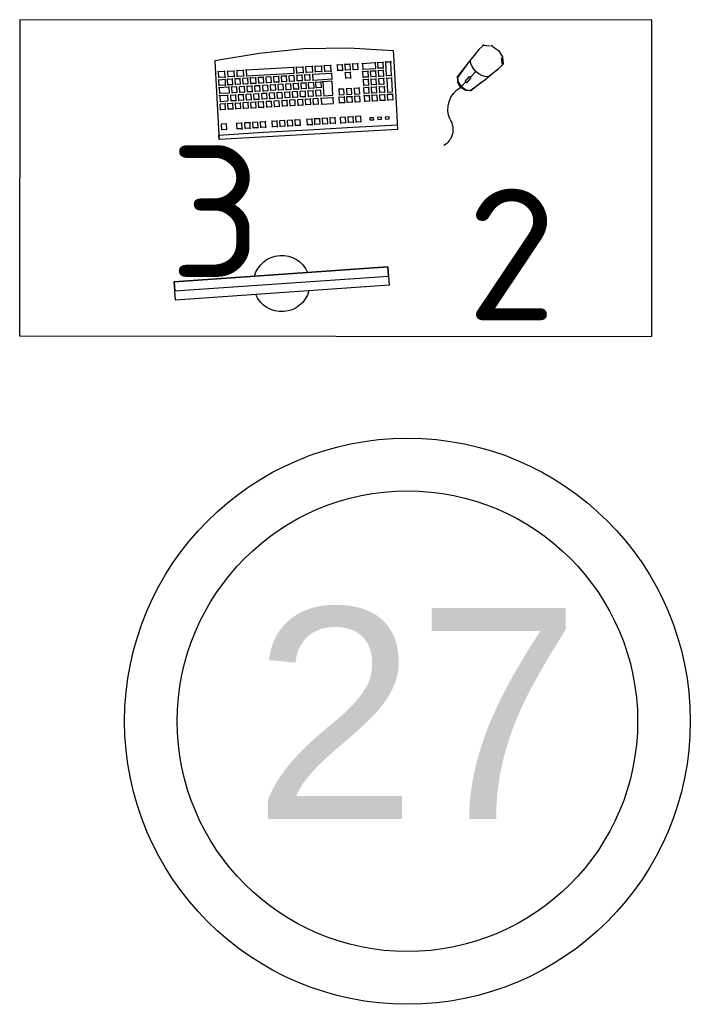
# Model space of a CAD drawing. Header units: millimetres. Extents: x 151654 to 877351, y 70322 to 154322.
# Tile 38 of 173: x 249431 to 250704, y 113129 to 114997. Entities that reach past the tile are written whole.
import ezdxf

# ---------------------------------------------------------------- set-up
doc = ezdxf.new("R2010")
doc.units = ezdxf.units.MM
doc.layers.add('технологич.о', color=152, linetype='Continuous', lineweight=30)
doc.styles.add('GOST', font='isocpeur.ttf')
doc.styles.get("Standard").update_dxf_attribs({"font": 'arial.ttf'})

# ---------------------------------------------------------------- blocks, each defined once
blk = doc.blocks.new('клавиатура')
at = {"layer": 'технологич.о', "ltscale": 2}
for p, q in [((-819747.7, 168021.3), (-819733.3, 168105.6)), ((-819733.3, 168105.6), (-819592.6, 168097.4)), ((-819712.4, 168098.6), (-819713.7, 168099.7)), ((-819713.1, 168087), (-819712.4, 168098.6)), ((-819701.9, 168098), (-819712.4, 168098.6)), ((-819702.6, 168086.4), (-819701.9, 168098)), ((-819701.9, 168098), (-819700.9, 168098.7)), ((-819697.1, 168097.7), (-819698.3, 168098.8)), ((-819697.8, 168086), (-819697.1, 168097.7)), ((-819686.6, 168097.1), (-819697.1, 168097.7)), ((-819687.3, 168085.4), (-819686.6, 168097.1)), ((-819686.6, 168097.1), (-819685.7, 168097.7)), ((-819682.4, 168096.8), (-819683.4, 168097.8)), ((-819683.4, 168078.8), (-819682.4, 168096.8)), ((-819682.4, 168096.8), (-819671.9, 168096.2)), ((-819671.9, 168096.2), (-819672.9, 168078.2)), ((-819671.9, 168096.2), (-819671.1, 168096.8)), ((-819667.1, 168095.9), (-819668, 168096.8)), ((-819667.9, 168081.1), (-819667.1, 168095.9)), ((-819667.1, 168095.9), (-819656.6, 168095.3)), ((-819656.6, 168095.3), (-819657.4, 168080.5)), ((-819656.6, 168095.3), (-819655.8, 168095.8)), ((-819651.1, 168095), (-819652.1, 168095.9)), ((-819651.7, 168086), (-819651.1, 168095)), ((-819640.6, 168094.4), (-819651.1, 168095)), ((-819641.1, 168085.4), (-819640.6, 168094.4)), ((-819640.6, 168094.4), (-819639.9, 168094.9)), ((-819613.1, 168092.8), (-819613.9, 168093.5)), ((-819613.7, 168083.8), (-819613.1, 168092.8)), ((-819602.6, 168092.2), (-819613.1, 168092.8)), ((-819603.1, 168083.2), (-819602.6, 168092.2)), ((-819602.6, 168092.2), (-819601.7, 168092.8)), ((-819592.6, 168097.4), (-819598, 168012.6)), ((-819593.9, 167927.3), (-819584.1, 168096.9)), ((-819584.1, 168096.9), (-819592.6, 168097.4)), ((-819591.9, 168097.4), (-819584.1, 168096.9)), ((-819713.5, 168080.8), (-819714.7, 168081.9)), ((-819714.5, 168085.6), (-819713.1, 168087)), ((-819714.1, 168069.2), (-819713.5, 168080.8)), ((-819702.9, 168080.2), (-819713.5, 168080.8)), ((-819713.1, 168087), (-819702.6, 168086.4)), ((-819703.6, 168068.6), (-819702.9, 168080.2)), ((-819702.9, 168080.2), (-819701.9, 168080.9)), ((-819702.6, 168086.4), (-819701.7, 168085.3)), ((-819699.9, 168071.3), (-819698.8, 168072.2)), ((-819698.2, 168081.2), (-819699.3, 168082.2)), ((-819699, 168085.1), (-819697.8, 168086)), ((-819698.8, 168072.2), (-819698.2, 168081.2)), ((-819698.8, 168072.2), (-819688.2, 168071.6)), ((-819687.7, 168080.6), (-819698.2, 168081.2)), ((-819697.8, 168086), (-819687.3, 168085.4)), ((-819688.2, 168071.6), (-819687.7, 168080.6)), ((-819688.2, 168071.6), (-819687.5, 168070.9)), ((-819687.7, 168080.6), (-819686.8, 168081.2)), ((-819687.3, 168085.4), (-819686.5, 168084.7)), ((-819684.5, 168077.9), (-819683.4, 168078.8)), ((-819683.3, 168073.1), (-819684.3, 168074)), ((-819683.9, 168064.2), (-819683.3, 168073.1)), ((-819683.4, 168078.8), (-819672.9, 168078.2)), ((-819672.8, 168072.5), (-819683.3, 168073.1)), ((-819673.3, 168063.6), (-819672.8, 168072.5)), ((-819672.9, 168078.2), (-819672.3, 168077.5)), ((-819672.8, 168072.5), (-819672.1, 168073)), ((-819668.9, 168080.2), (-819667.9, 168081.1)), ((-819667.9, 168075), (-819668.8, 168075.8)), ((-819668.4, 168066), (-819667.9, 168075)), ((-819667.9, 168081.1), (-819657.4, 168080.5)), ((-819657.3, 168074.4), (-819667.9, 168075)), ((-819657.8, 168065.4), (-819657.3, 168074.4)), ((-819657.4, 168080.5), (-819656.8, 168079.9)), ((-819657.3, 168074.4), (-819656.6, 168074.9)), ((-819653.5, 168070.7), (-819652.5, 168071.5)), ((-819652, 168080.5), (-819652.9, 168081.3)), ((-819652.7, 168085.2), (-819651.7, 168086)), ((-819652.5, 168071.5), (-819652, 168080.5)), ((-819652.5, 168071.5), (-819642, 168070.9)), ((-819641.5, 168079.9), (-819652, 168080.5)), ((-819651.7, 168086), (-819641.1, 168085.4)), ((-819642, 168070.9), (-819641.5, 168079.9)), ((-819641.5, 168079.9), (-819640.8, 168080.4)), ((-819641.1, 168085.4), (-819640.5, 168084.8)), ((-819614.5, 168083.2), (-819613.7, 168083.8)), ((-819613.7, 168083.8), (-819603.1, 168083.2)), ((-819603.1, 168083.2), (-819602.3, 168082.4)), ((-819714.5, 168063.2), (-819715.6, 168064.3)), ((-819715.4, 168067.9), (-819714.1, 168069.2)), ((-819715.2, 168051.6), (-819714.5, 168063.2)), ((-819704, 168062.6), (-819714.5, 168063.2)), ((-819714.1, 168069.2), (-819703.6, 168068.6)), ((-819704.6, 168051), (-819704, 168062.6)), ((-819704, 168062.6), (-819703, 168063.2)), ((-819703.6, 168068.6), (-819702.8, 168067.6)), ((-819699.9, 168052), (-819700.9, 168052.9)), ((-819700.7, 168056.8), (-819699.6, 168057.6)), ((-819699.1, 168066.6), (-819700.1, 168067.5)), ((-819699.6, 168057.6), (-819699.1, 168066.6)), ((-819699.6, 168057.6), (-819689.1, 168057)), ((-819688.6, 168066), (-819699.1, 168066.6)), ((-819689.1, 168057), (-819688.6, 168066)), ((-819689.1, 168057), (-819688.4, 168056.4)), ((-819688.6, 168066), (-819687.8, 168066.5)), ((-819684.2, 168058.5), (-819685.1, 168059.3)), ((-819684.9, 168063.3), (-819683.9, 168064.2)), ((-819684.7, 168049.6), (-819684.2, 168058.5)), ((-819673.7, 168057.9), (-819684.2, 168058.5)), ((-819683.9, 168064.2), (-819673.3, 168063.6)), ((-819674.2, 168048.9), (-819673.7, 168057.9)), ((-819673.7, 168057.9), (-819673, 168058.4)), ((-819673.3, 168063.6), (-819672.7, 168062.9)), ((-819668.7, 168060.4), (-819669.5, 168061.2)), ((-819669.4, 168065.2), (-819668.4, 168066)), ((-819669.2, 168051.4), (-819668.7, 168060.4)), ((-819658.2, 168059.8), (-819668.7, 168060.4)), ((-819668.4, 168066), (-819657.8, 168065.4)), ((-819658.7, 168050.8), (-819658.2, 168059.8)), ((-819658.2, 168059.8), (-819657.5, 168060.2)), ((-819657.8, 168065.4), (-819657.3, 168064.8)), ((-819654.3, 168056.2), (-819653.3, 168057)), ((-819652.8, 168065.9), (-819653.7, 168066.8)), ((-819653.3, 168057), (-819652.8, 168065.9)), ((-819653.3, 168057), (-819642.8, 168056.3)), ((-819642.3, 168065.3), (-819652.8, 168065.9)), ((-819642.8, 168056.3), (-819642.3, 168065.3)), ((-819642.8, 168056.3), (-819642.2, 168055.7)), ((-819642.3, 168065.3), (-819641.6, 168065.8)), ((-819642, 168070.9), (-819641.4, 168070.3)), ((-819616.2, 168053.6), (-819615.4, 168054.3)), ((-819614.8, 168063.2), (-819615.6, 168064)), ((-819615.4, 168054.3), (-819614.8, 168063.2)), ((-819615.4, 168054.3), (-819604.8, 168053.7)), ((-819604.3, 168062.6), (-819614.8, 168063.2)), ((-819604.8, 168053.7), (-819604.3, 168062.6)), ((-819604.8, 168053.7), (-819604.1, 168052.9)), ((-819604.3, 168062.6), (-819603.4, 168063.3)), ((-819720.7, 167956.1), (-819715.5, 168046)), ((-819715.5, 168046), (-819716.6, 168047.1)), ((-819716.4, 168050.3), (-819715.2, 168051.6)), ((-819715.5, 168046), (-819705, 168045.4)), ((-819715.2, 168051.6), (-819704.6, 168051)), ((-819705, 168045.4), (-819710.2, 167955.5)), ((-819705, 168045.4), (-819704.1, 168046)), ((-819704.6, 168051), (-819703.9, 168050)), ((-819700.8, 168037.3), (-819701.7, 168038.2)), ((-819701.5, 168042.2), (-819700.5, 168043.1)), ((-819701.3, 168028.3), (-819700.8, 168037.3)), ((-819690.3, 168036.7), (-819700.8, 168037.3)), ((-819700.5, 168043.1), (-819699.9, 168052)), ((-819700.5, 168043.1), (-819689.9, 168042.5)), ((-819689.4, 168051.4), (-819699.9, 168052)), ((-819690.8, 168027.7), (-819690.3, 168036.7)), ((-819690.3, 168036.7), (-819689.5, 168037.2)), ((-819689.9, 168042.5), (-819689.4, 168051.4)), ((-819689.9, 168042.5), (-819689.3, 168041.8)), ((-819689.4, 168051.4), (-819688.7, 168051.9)), ((-819686.5, 168034.2), (-819685.5, 168035)), ((-819685, 168044), (-819685.9, 168044.8)), ((-819685.7, 168048.8), (-819684.7, 168049.6)), ((-819685.5, 168035), (-819685, 168044)), ((-819685.5, 168035), (-819675, 168034.4)), ((-819674.5, 168043.3), (-819685, 168044)), ((-819684.7, 168049.6), (-819674.2, 168048.9)), ((-819675, 168034.4), (-819674.5, 168043.3)), ((-819675, 168034.4), (-819674.4, 168033.8)), ((-819674.5, 168043.3), (-819673.8, 168043.8)), ((-819674.2, 168048.9), (-819673.6, 168048.4)), ((-819671, 168036.1), (-819670.1, 168036.8)), ((-819669.5, 168045.8), (-819670.4, 168046.6)), ((-819670.2, 168050.7), (-819669.2, 168051.4)), ((-819670.1, 168036.8), (-819669.5, 168045.8)), ((-819670.1, 168036.8), (-819659.5, 168036.2)), ((-819659, 168045.2), (-819669.5, 168045.8)), ((-819669.2, 168051.4), (-819658.7, 168050.8)), ((-819659.5, 168036.2), (-819659, 168045.2)), ((-819659.5, 168036.2), (-819659, 168035.7)), ((-819659, 168045.2), (-819658.4, 168045.6)), ((-819658.7, 168050.8), (-819658.1, 168050.2)), ((-819654.5, 168036.8), (-819655.4, 168037.7)), ((-819655.2, 168041.6), (-819654.2, 168042.4)), ((-819655, 168027.9), (-819654.5, 168036.8)), ((-819653.7, 168051.4), (-819654.6, 168052.2)), ((-819644, 168036.2), (-819654.5, 168036.8)), ((-819654.2, 168042.4), (-819653.7, 168051.4)), ((-819654.2, 168042.4), (-819643.7, 168041.8)), ((-819643.1, 168050.8), (-819653.7, 168051.4)), ((-819644.5, 168027.3), (-819644, 168036.2)), ((-819644, 168036.2), (-819643.3, 168036.7)), ((-819643.7, 168041.8), (-819643.1, 168050.8)), ((-819643.7, 168041.8), (-819643.1, 168041.2)), ((-819643.1, 168050.8), (-819642.4, 168051.3)), ((-819616.6, 168033.3), (-819617.4, 168034)), ((-819617.1, 168038.4), (-819616.2, 168039.1)), ((-819615.7, 168048.1), (-819616.5, 168048.8)), ((-819616.2, 168039.1), (-819615.7, 168048.1)), ((-819616.2, 168039.1), (-819605.7, 168038.5)), ((-819605.2, 168047.5), (-819615.7, 168048.1)), ((-819605.7, 168038.5), (-819605.2, 168047.5)), ((-819605.7, 168038.5), (-819604.9, 168037.7)), ((-819605.2, 168047.5), (-819604.3, 168048.1)), ((-819756.1, 167936.7), (-819747.7, 168021.3)), ((-819701.7, 168022.4), (-819702.6, 168023.3)), ((-819702.3, 168027.5), (-819701.3, 168028.3)), ((-819702.2, 168013.4), (-819701.7, 168022.4)), ((-819691.1, 168021.8), (-819701.7, 168022.4)), ((-819701.3, 168028.3), (-819690.8, 168027.7)), ((-819691.6, 168012.8), (-819691.1, 168021.8)), ((-819691.1, 168021.8), (-819690.4, 168022.3)), ((-819690.8, 168027.7), (-819690.1, 168027.1)), ((-819686.7, 168014.3), (-819687.6, 168015.1)), ((-819687.4, 168019.5), (-819686.4, 168020.3)), ((-819685.9, 168029.2), (-819686.8, 168030)), ((-819686.4, 168020.3), (-819685.9, 168029.2)), ((-819686.4, 168020.3), (-819675.9, 168019.6)), ((-819675.4, 168028.6), (-819685.9, 168029.2)), ((-819675.9, 168019.6), (-819675.4, 168028.6)), ((-819675.9, 168019.6), (-819675.3, 168019.1)), ((-819675.4, 168028.6), (-819674.7, 168029.1)), ((-819671.3, 168016.2), (-819672.1, 168017)), ((-819671.9, 168021.4), (-819670.9, 168022.1)), ((-819671.8, 168007.2), (-819671.3, 168016.2)), ((-819660.7, 168015.6), (-819671.3, 168016.2)), ((-819670.4, 168031.1), (-819671.2, 168031.9)), ((-819670.9, 168022.1), (-819670.4, 168031.1)), ((-819670.9, 168022.1), (-819660.4, 168021.5)), ((-819659.9, 168030.5), (-819670.4, 168031.1)), ((-819661.3, 168006.6), (-819660.7, 168015.6)), ((-819660.7, 168015.6), (-819660.1, 168016)), ((-819660.4, 168021.5), (-819659.9, 168030.5)), ((-819660.4, 168021.5), (-819659.8, 168020.9)), ((-819659.9, 168030.5), (-819659.2, 168030.9)), ((-819655.4, 168022.3), (-819656.3, 168023.1)), ((-819656, 168027.1), (-819655, 168027.9)), ((-819655.9, 168013.3), (-819655.4, 168022.3)), ((-819644.8, 168021.7), (-819655.4, 168022.3)), ((-819655, 168027.9), (-819644.5, 168027.3)), ((-819645.3, 168012.7), (-819644.8, 168021.7)), ((-819644.8, 168021.7), (-819644.1, 168022.2)), ((-819644.5, 168027.3), (-819643.9, 168026.6)), ((-819617.4, 168018.4), (-819618.2, 168019.1)), ((-819618, 168023.7), (-819617.1, 168024.3)), ((-819618, 168009.4), (-819617.4, 168018.4)), ((-819606.9, 168017.8), (-819617.4, 168018.4)), ((-819617.1, 168024.3), (-819616.6, 168033.3)), ((-819617.1, 168024.3), (-819606.6, 168023.7)), ((-819606.1, 168032.7), (-819616.6, 168033.3)), ((-819607.4, 168008.8), (-819606.9, 168017.8)), ((-819606.9, 168017.8), (-819606, 168018.4)), ((-819606.6, 168023.7), (-819606.1, 168032.7)), ((-819606.6, 168023.7), (-819605.8, 168022.9)), ((-819606.1, 168032.7), (-819605.1, 168033.3)), ((-819704, 167998.1), (-819703, 167998.9)), ((-819702.5, 168007.8), (-819703.4, 168008.7)), ((-819703.2, 168012.6), (-819702.2, 168013.4)), ((-819703, 167998.9), (-819702.5, 168007.8)), ((-819703, 167998.9), (-819692.5, 167998.2)), ((-819692, 168007.2), (-819702.5, 168007.8)), ((-819702.2, 168013.4), (-819691.6, 168012.8)), ((-819692.5, 167998.2), (-819692, 168007.2)), ((-819692.5, 167998.2), (-819691.9, 167997.6)), ((-819692, 168007.2), (-819691.2, 168007.7)), ((-819691.6, 168012.8), (-819691, 168012.2)), ((-819687.6, 167999.8), (-819688.4, 168000.6)), ((-819688.2, 168004.6), (-819687.3, 168005.3)), ((-819688.1, 167990.8), (-819687.6, 167999.8)), ((-819677.1, 167999.1), (-819687.6, 167999.8)), ((-819687.3, 168005.3), (-819686.7, 168014.3)), ((-819687.3, 168005.3), (-819676.7, 168004.7)), ((-819676.2, 168013.7), (-819686.7, 168014.3)), ((-819677.6, 167990.2), (-819677.1, 167999.1)), ((-819677.1, 167999.1), (-819676.4, 167999.6)), ((-819676.7, 168004.7), (-819676.2, 168013.7)), ((-819676.7, 168004.7), (-819676.2, 168004.2)), ((-819676.2, 168013.7), (-819675.6, 168014.2)), ((-819672.1, 168001.6), (-819672.9, 168002.4)), ((-819672.7, 168006.5), (-819671.8, 168007.2)), ((-819672.6, 167992.6), (-819672.1, 168001.6)), ((-819661.6, 168001), (-819672.1, 168001.6)), ((-819671.8, 168007.2), (-819661.3, 168006.6)), ((-819662.1, 167992), (-819661.6, 168001)), ((-819661.6, 168001), (-819661, 168001.4)), ((-819661.3, 168006.6), (-819660.7, 168006)), ((-819657.7, 167997.5), (-819656.7, 167998.3)), ((-819656.2, 168007.2), (-819657.1, 168008.1)), ((-819656.9, 168012.5), (-819655.9, 168013.3)), ((-819656.7, 167998.3), (-819656.2, 168007.2)), ((-819656.7, 167998.3), (-819646.2, 167997.6)), ((-819645.7, 168006.6), (-819656.2, 168007.2)), ((-819655.9, 168013.3), (-819645.3, 168012.7)), ((-819646.2, 167997.6), (-819645.7, 168006.6)), ((-819646.2, 167997.6), (-819645.6, 167997.1)), ((-819645.7, 168006.6), (-819645, 168007.1)), ((-819645.3, 168012.7), (-819644.8, 168012.1)), ((-819618.7, 167996.3), (-819619.5, 167997)), ((-819619.2, 167987.3), (-819618.7, 167996.3)), ((-819618.8, 168008.7), (-819618, 168009.4)), ((-819608.2, 167995.7), (-819618.7, 167996.3)), ((-819618, 168009.4), (-819607.4, 168008.8)), ((-819608.2, 167995.7), (-819607.3, 167996.3)), ((-819607.4, 168008.8), (-819606.7, 168008)), ((-819598, 168012.6), (-819602.5, 167927.8)), ((-819704.2, 167978.7), (-819705.1, 167979.6)), ((-819704.9, 167983.5), (-819703.9, 167984.3)), ((-819704.7, 167969.8), (-819704.2, 167978.7)), ((-819703.3, 167993.3), (-819704.3, 167994.1)), ((-819693.7, 167978.1), (-819704.2, 167978.7)), ((-819703.9, 167984.3), (-819703.3, 167993.3)), ((-819703.9, 167984.3), (-819693.3, 167983.7)), ((-819692.8, 167992.7), (-819703.3, 167993.3)), ((-819694.2, 167969.2), (-819693.7, 167978.1)), ((-819693.7, 167978.1), (-819693, 167978.6)), ((-819693.3, 167983.7), (-819692.8, 167992.7)), ((-819693.3, 167983.7), (-819692.7, 167983.1)), ((-819692.8, 167992.7), (-819692.1, 167993.1)), ((-819688.4, 167985.2), (-819689.3, 167986)), ((-819689, 167990), (-819688.1, 167990.8)), ((-819689, 167976.2), (-819688.4, 167985.2)), ((-819677.9, 167984.6), (-819688.4, 167985.2)), ((-819688.1, 167990.8), (-819677.6, 167990.2)), ((-819678.4, 167975.6), (-819677.9, 167984.6)), ((-819677.9, 167984.6), (-819677.3, 167985)), ((-819677.6, 167990.2), (-819677, 167989.6)), ((-819674.4, 167977.4), (-819673.5, 167978.1)), ((-819672.9, 167987), (-819673.8, 167987.8)), ((-819673.5, 167991.9), (-819672.6, 167992.6)), ((-819673.5, 167978.1), (-819672.9, 167987)), ((-819673.5, 167978.1), (-819662.9, 167977.5)), ((-819662.4, 167986.4), (-819672.9, 167987)), ((-819672.6, 167992.6), (-819662.1, 167992)), ((-819662.9, 167977.5), (-819662.4, 167986.4)), ((-819662.4, 167986.4), (-819661.8, 167986.9)), ((-819662.1, 167992), (-819661.6, 167991.5)), ((-819657.9, 167977.7), (-819658.8, 167978.5)), ((-819658.6, 167983), (-819657.6, 167983.8)), ((-819658.5, 167968.7), (-819657.9, 167977.7)), ((-819657.1, 167992.7), (-819657.9, 167993.5)), ((-819647.4, 167977), (-819657.9, 167977.7)), ((-819657.6, 167983.8), (-819657.1, 167992.7)), ((-819657.6, 167983.8), (-819647.1, 167983.1)), ((-819646.5, 167992.1), (-819657.1, 167992.7)), ((-819647.1, 167983.1), (-819646.5, 167992.1)), ((-819647.1, 167983.1), (-819646.5, 167982.6)), ((-819646.5, 167992.1), (-819645.9, 167992.6)), ((-819619.6, 167981.8), (-819620.3, 167982.6)), ((-819620.1, 167986.6), (-819619.2, 167987.3)), ((-819620.1, 167972.9), (-819619.6, 167981.8)), ((-819609, 167981.2), (-819619.6, 167981.8)), ((-819619.2, 167987.3), (-819608.7, 167986.7)), ((-819609.6, 167972.2), (-819609, 167981.2)), ((-819609, 167981.2), (-819608.1, 167981.8)), ((-819608.7, 167986.7), (-819608.2, 167995.7)), ((-819608.7, 167986.7), (-819607.9, 167985.9)), ((-819705, 167964.2), (-819705.9, 167965)), ((-819705.7, 167969), (-819704.7, 167969.8)), ((-819705.5, 167955.2), (-819705, 167964.2)), ((-819694.5, 167963.6), (-819705, 167964.2)), ((-819704.7, 167969.8), (-819694.2, 167969.2)), ((-819695, 167954.6), (-819694.5, 167963.6)), ((-819694.5, 167963.6), (-819693.8, 167964)), ((-819694.2, 167969.2), (-819693.6, 167968.6)), ((-819690.7, 167961), (-819689.8, 167961.7)), ((-819689.3, 167970.7), (-819690.1, 167971.4)), ((-819689.9, 167975.5), (-819689, 167976.2)), ((-819689.8, 167961.7), (-819689.3, 167970.7)), ((-819689.8, 167961.7), (-819679.3, 167961.1)), ((-819678.7, 167970.1), (-819689.3, 167970.7)), ((-819689, 167976.2), (-819678.4, 167975.6)), ((-819679.3, 167961.1), (-819678.7, 167970.1)), ((-819679.3, 167961.1), (-819678.7, 167960.5)), ((-819678.7, 167970.1), (-819678.1, 167970.5)), ((-819678.4, 167975.6), (-819677.9, 167975.1)), ((-819675.2, 167962.8), (-819674.3, 167963.6)), ((-819673.8, 167972.5), (-819674.6, 167973.3)), ((-819674.3, 167963.6), (-819673.8, 167972.5)), ((-819674.3, 167963.6), (-819663.8, 167962.9)), ((-819663.3, 167971.9), (-819673.8, 167972.5)), ((-819663.8, 167962.9), (-819663.3, 167971.9)), ((-819663.8, 167962.9), (-819663.3, 167962.4)), ((-819663.3, 167971.9), (-819662.7, 167972.3)), ((-819662.9, 167977.5), (-819662.4, 167976.9)), ((-819658.8, 167962.6), (-819659.7, 167963.5)), ((-819659.4, 167967.9), (-819658.5, 167968.7)), ((-819659.3, 167953.7), (-819658.8, 167962.6)), ((-819648.3, 167962), (-819658.8, 167962.6)), ((-819658.5, 167968.7), (-819647.9, 167968.1)), ((-819648.8, 167953.1), (-819648.3, 167962)), ((-819648.3, 167962), (-819647.6, 167962.5)), ((-819647.9, 167968.1), (-819647.4, 167977)), ((-819647.9, 167968.1), (-819647.4, 167967.5)), ((-819647.4, 167977), (-819646.7, 167977.5)), ((-819620.4, 167967.3), (-819621.2, 167968)), ((-819620.9, 167972.2), (-819620.1, 167972.9)), ((-819620.9, 167958.3), (-819620.4, 167967.3)), ((-819609.9, 167966.7), (-819620.4, 167967.3)), ((-819620.1, 167972.9), (-819609.6, 167972.2)), ((-819610.4, 167957.7), (-819609.9, 167966.7)), ((-819609.9, 167966.7), (-819609, 167967.3)), ((-819609.6, 167972.2), (-819608.8, 167971.5)), ((-819721, 167950.1), (-819722.1, 167951)), ((-819721.8, 167954.9), (-819720.7, 167956.1)), ((-819721.7, 167938.5), (-819721, 167950.1)), ((-819710.5, 167949.5), (-819721, 167950.1)), ((-819720.7, 167956.1), (-819710.2, 167955.5)), ((-819711.2, 167937.9), (-819710.5, 167949.5)), ((-819710.5, 167949.5), (-819709.7, 167950.1)), ((-819710.2, 167955.5), (-819709.5, 167954.6)), ((-819707.4, 167939.6), (-819706.4, 167940.3)), ((-819705.9, 167949.3), (-819706.8, 167950.1)), ((-819706.5, 167954.4), (-819705.5, 167955.2)), ((-819706.4, 167940.3), (-819705.9, 167949.3)), ((-819706.4, 167940.3), (-819695.9, 167939.7)), ((-819695.4, 167948.7), (-819705.9, 167949.3)), ((-819705.5, 167955.2), (-819695, 167954.6)), ((-819695.9, 167939.7), (-819695.4, 167948.7)), ((-819695.4, 167948.7), (-819694.7, 167949.2)), ((-819695, 167954.6), (-819694.4, 167954)), ((-819691, 167941.2), (-819691.8, 167942)), ((-819691.6, 167946.4), (-819690.6, 167947.1)), ((-819691.5, 167932.3), (-819691, 167941.2)), ((-819680.5, 167940.6), (-819691, 167941.2)), ((-819690.1, 167956.1), (-819690.9, 167956.9)), ((-819690.6, 167947.1), (-819690.1, 167956.1)), ((-819690.6, 167947.1), (-819680.1, 167946.5)), ((-819679.6, 167955.5), (-819690.1, 167956.1)), ((-819681, 167931.7), (-819680.5, 167940.6)), ((-819680.5, 167940.6), (-819679.8, 167941.1)), ((-819680.1, 167946.5), (-819679.6, 167955.5)), ((-819680.1, 167946.5), (-819679.6, 167946)), ((-819679.6, 167955.5), (-819679, 167955.9)), ((-819675.5, 167943.1), (-819676.3, 167943.9)), ((-819676.1, 167948.3), (-819675.2, 167949)), ((-819676, 167934.1), (-819675.5, 167943.1)), ((-819665, 167942.5), (-819675.5, 167943.1)), ((-819674.6, 167958), (-819675.4, 167958.7)), ((-819675.2, 167949), (-819674.6, 167958)), ((-819675.2, 167949), (-819664.6, 167948.4)), ((-819664.1, 167957.3), (-819674.6, 167958)), ((-819665.5, 167933.5), (-819665, 167942.5)), ((-819665, 167942.5), (-819664.4, 167942.9)), ((-819664.6, 167948.4), (-819664.1, 167957.3)), ((-819664.6, 167948.4), (-819664.1, 167947.8)), ((-819664.1, 167957.3), (-819663.5, 167957.8)), ((-819659.7, 167947.8), (-819660.5, 167948.6)), ((-819660.3, 167952.9), (-819659.3, 167953.7)), ((-819660.2, 167938.8), (-819659.7, 167947.8)), ((-819649.1, 167947.1), (-819659.7, 167947.8)), ((-819659.3, 167953.7), (-819648.8, 167953.1)), ((-819649.7, 167938.2), (-819649.1, 167947.1)), ((-819649.1, 167947.1), (-819648.5, 167947.6)), ((-819648.8, 167953.1), (-819648.2, 167952.5)), ((-819622.6, 167943), (-819621.8, 167943.7)), ((-819621.3, 167952.7), (-819622, 167953.4)), ((-819621.8, 167957.7), (-819620.9, 167958.3)), ((-819621.8, 167943.7), (-819621.3, 167952.7)), ((-819621.8, 167943.7), (-819611.2, 167943.1)), ((-819610.7, 167952.1), (-819621.3, 167952.7)), ((-819620.9, 167958.3), (-819610.4, 167957.7)), ((-819611.2, 167943.1), (-819610.7, 167952.1)), ((-819611.2, 167943.1), (-819610.5, 167942.3)), ((-819610.7, 167952.1), (-819609.8, 167952.7)), ((-819610.4, 167957.7), (-819609.6, 167956.9)), ((-819757.4, 167851.6), (-819756.1, 167936.7)), ((-819722.1, 167932.3), (-819723.1, 167933.2)), ((-819722.8, 167937.4), (-819721.7, 167938.5)), ((-819722.8, 167920.7), (-819722.1, 167932.3)), ((-819711.6, 167931.6), (-819722.1, 167932.3)), ((-819721.7, 167938.5), (-819711.2, 167937.9)), ((-819712.2, 167920.1), (-819711.6, 167931.6)), ((-819711.6, 167931.6), (-819710.7, 167932.2)), ((-819711.2, 167937.9), (-819710.5, 167937)), ((-819708.2, 167924.8), (-819707.3, 167925.6)), ((-819706.7, 167934.6), (-819707.6, 167935.4)), ((-819707.3, 167925.6), (-819706.7, 167934.6)), ((-819707.3, 167925.6), (-819696.7, 167925)), ((-819696.2, 167934), (-819706.7, 167934.6)), ((-819696.7, 167925), (-819696.2, 167934)), ((-819696.7, 167925), (-819696.1, 167924.4)), ((-819696.2, 167934), (-819695.5, 167934.4)), ((-819695.9, 167939.7), (-819695.3, 167939.1)), ((-819691.8, 167927.2), (-819692.6, 167928)), ((-819692.4, 167931.5), (-819691.5, 167932.3)), ((-819692.3, 167918.2), (-819691.8, 167927.2)), ((-819681.3, 167926.6), (-819691.8, 167927.2)), ((-819691.5, 167932.3), (-819681, 167931.7)), ((-819681.8, 167917.6), (-819681.3, 167926.6)), ((-819681.3, 167926.6), (-819680.6, 167927)), ((-819681, 167931.7), (-819680.4, 167931.1)), ((-819676.3, 167928.4), (-819677.2, 167929.1)), ((-819676.9, 167933.4), (-819676, 167934.1)), ((-819676.9, 167919.4), (-819676.3, 167928.4)), ((-819665.8, 167927.7), (-819676.3, 167928.4)), ((-819676, 167934.1), (-819665.5, 167933.5)), ((-819666.3, 167918.8), (-819665.8, 167927.7)), ((-819665.8, 167927.7), (-819665.2, 167928.2)), ((-819665.5, 167933.5), (-819665, 167933)), ((-819662, 167923.3), (-819661, 167924.1)), ((-819660.5, 167933.1), (-819661.4, 167933.9)), ((-819661.2, 167938), (-819660.2, 167938.8)), ((-819661, 167924.1), (-819660.5, 167933.1)), ((-819661, 167924.1), (-819650.5, 167923.5)), ((-819650, 167932.5), (-819660.5, 167933.1)), ((-819660.2, 167938.8), (-819649.7, 167938.2)), ((-819650.5, 167923.5), (-819650, 167932.5)), ((-819650.5, 167923.5), (-819649.9, 167922.9)), ((-819650, 167932.5), (-819649.3, 167932.9)), ((-819649.7, 167938.2), (-819649.1, 167937.6)), ((-819622.6, 167930.2), (-819623.3, 167930.9)), ((-819623.1, 167921.2), (-819622.6, 167930.2)), ((-819612, 167929.6), (-819622.6, 167930.2)), ((-819612.5, 167920.6), (-819612, 167929.6)), ((-819612, 167929.6), (-819611.1, 167930.2)), ((-819602.5, 167927.8), (-819607.8, 167843)), ((-819603.7, 167757.6), (-819593.9, 167927.3)), ((-819724.9, 167902), (-819723.8, 167903.1)), ((-819723.1, 167914.7), (-819724.1, 167915.7)), ((-819723.9, 167919.5), (-819722.8, 167920.7)), ((-819723.8, 167903.1), (-819723.1, 167914.7)), ((-819723.8, 167903.1), (-819713.2, 167902.5)), ((-819712.6, 167914.1), (-819723.1, 167914.7)), ((-819722.8, 167920.7), (-819712.2, 167920.1)), ((-819713.2, 167902.5), (-819712.6, 167914.1)), ((-819712.6, 167914.1), (-819711.7, 167914.7)), ((-819712.2, 167920.1), (-819711.5, 167919.2)), ((-819709.7, 167884), (-819707.6, 167919.8)), ((-819707.6, 167919.8), (-819708.5, 167920.7)), ((-819707.6, 167919.8), (-819697.1, 167919.2)), ((-819697.1, 167919.2), (-819699.2, 167883.4)), ((-819697.1, 167919.2), (-819696.4, 167919.7)), ((-819694.3, 167903.5), (-819693.3, 167904.3)), ((-819692.8, 167913.3), (-819693.7, 167914.1)), ((-819693.3, 167904.3), (-819692.8, 167913.3)), ((-819693.3, 167904.3), (-819682.8, 167903.7)), ((-819693.2, 167917.5), (-819692.3, 167918.2)), ((-819682.3, 167912.7), (-819692.8, 167913.3)), ((-819692.3, 167918.2), (-819681.8, 167917.6)), ((-819682.8, 167903.7), (-819682.3, 167912.7)), ((-819682.8, 167903.7), (-819682.2, 167903.1)), ((-819682.3, 167912.7), (-819681.6, 167913.2)), ((-819681.8, 167917.6), (-819681.2, 167917)), ((-819678.7, 167903.8), (-819677.7, 167904.5)), ((-819677.2, 167913.5), (-819678, 167914.3)), ((-819677.8, 167918.7), (-819676.9, 167919.4)), ((-819677.7, 167904.5), (-819677.2, 167913.5)), ((-819677.7, 167904.5), (-819667.2, 167903.9)), ((-819666.7, 167912.9), (-819677.2, 167913.5)), ((-819676.9, 167919.4), (-819666.3, 167918.8)), ((-819667.2, 167903.9), (-819666.7, 167912.9)), ((-819667.2, 167903.9), (-819666.7, 167903.4)), ((-819666.7, 167912.9), (-819666.1, 167913.3)), ((-819666.3, 167918.8), (-819665.8, 167918.2)), ((-819663.5, 167881.4), (-819662.2, 167903.7)), ((-819662.2, 167903.7), (-819663.1, 167904.5)), ((-819662.9, 167908.8), (-819661.9, 167909.6)), ((-819661.4, 167918.5), (-819662.3, 167919.4)), ((-819662.2, 167903.7), (-819651.7, 167903)), ((-819661.9, 167909.6), (-819661.4, 167918.5)), ((-819661.9, 167909.6), (-819651.4, 167909)), ((-819650.8, 167917.9), (-819661.4, 167918.5)), ((-819651.7, 167903), (-819653, 167880.8)), ((-819651.7, 167903), (-819651, 167903.5)), ((-819651.4, 167909), (-819650.8, 167917.9)), ((-819651.4, 167909), (-819650.8, 167908.4)), ((-819650.8, 167917.9), (-819650.2, 167918.4)), ((-819624.8, 167906.1), (-819623.9, 167906.8)), ((-819623.4, 167915.7), (-819624.2, 167916.5)), ((-819623.9, 167920.5), (-819623.1, 167921.2)), ((-819623.9, 167906.8), (-819623.4, 167915.7)), ((-819623.9, 167906.8), (-819613.4, 167906.1)), ((-819612.9, 167915.1), (-819623.4, 167915.7)), ((-819623.1, 167921.2), (-819612.5, 167920.6)), ((-819613.4, 167906.1), (-819612.9, 167915.1)), ((-819613.4, 167906.1), (-819612.6, 167905.4)), ((-819612.9, 167915.1), (-819612, 167915.7)), ((-819612.5, 167920.6), (-819611.8, 167919.8)), ((-819726, 167884.4), (-819724.8, 167885.6)), ((-819724.1, 167897.2), (-819725.2, 167898.2)), ((-819724.8, 167885.6), (-819724.1, 167897.2)), ((-819724.8, 167885.6), (-819714.3, 167885)), ((-819713.6, 167896.6), (-819724.1, 167897.2)), ((-819714.3, 167885), (-819713.6, 167896.6)), ((-819714.3, 167885), (-819713.5, 167884.1)), ((-819713.6, 167896.6), (-819712.7, 167897.2)), ((-819713.2, 167902.5), (-819712.5, 167901.6)), ((-819694, 167900.1), (-819694.9, 167901.1)), ((-819694.8, 167883.2), (-819694, 167900.1)), ((-819694, 167900.1), (-819667.5, 167898.6)), ((-819667.5, 167898.6), (-819668.5, 167881.6)), ((-819667.5, 167898.6), (-819667, 167898.9)), ((-819625.1, 167886.2), (-819625.9, 167886.9)), ((-819625.6, 167891.4), (-819624.8, 167892.1)), ((-819625.6, 167877.2), (-819625.1, 167886.2)), ((-819614.6, 167885.6), (-819625.1, 167886.2)), ((-819624.2, 167901.1), (-819625, 167901.8)), ((-819624.8, 167892.1), (-819624.2, 167901.1)), ((-819624.8, 167892.1), (-819614.2, 167891.5)), ((-819613.7, 167900.5), (-819624.2, 167901.1)), ((-819615.1, 167876.6), (-819614.6, 167885.6)), ((-819614.6, 167885.6), (-819613.7, 167886.2)), ((-819614.2, 167891.5), (-819613.7, 167900.5)), ((-819614.2, 167891.5), (-819613.5, 167890.7)), ((-819613.7, 167900.5), (-819612.8, 167901.1)), ((-819725.5, 167872.6), (-819726.6, 167873.5)), ((-819726.1, 167863.6), (-819725.5, 167872.6)), ((-819715, 167871.9), (-819725.5, 167872.6)), ((-819715.5, 167863), (-819715, 167871.9)), ((-819715, 167871.9), (-819714.2, 167872.5)), ((-819710.7, 167883.3), (-819709.7, 167884)), ((-819709.7, 167884), (-819699.2, 167883.4)), ((-819699.2, 167883.4), (-819698.5, 167882.8)), ((-819696, 167882.3), (-819694.8, 167883.2)), ((-819694.8, 167883.2), (-819668.5, 167881.6)), ((-819679.6, 167869.9), (-819680.2, 167870.5)), ((-819680.1, 167860.9), (-819679.6, 167869.9)), ((-819679.6, 167869.9), (-819669, 167869.3)), ((-819669, 167869.3), (-819669.6, 167860.3)), ((-819669, 167869.3), (-819668.6, 167869.6)), ((-819668.5, 167881.6), (-819668.1, 167881.3)), ((-819664.2, 167869), (-819665.1, 167869.8)), ((-819664.8, 167860), (-819664.2, 167869)), ((-819664.5, 167880.8), (-819663.5, 167881.4)), ((-819653.7, 167868.4), (-819664.2, 167869)), ((-819663.5, 167881.4), (-819653, 167880.8)), ((-819654.2, 167859.4), (-819653.7, 167868.4)), ((-819653.7, 167868.4), (-819653, 167868.9)), ((-819653, 167880.8), (-819652.4, 167880.3)), ((-819626.2, 167866.8), (-819627, 167867.5)), ((-819626.7, 167857.8), (-819626.2, 167866.8)), ((-819626.5, 167876.5), (-819625.6, 167877.2)), ((-819615.7, 167866.2), (-819626.2, 167866.8)), ((-819625.6, 167877.2), (-819615.1, 167876.6)), ((-819616.2, 167857.2), (-819615.7, 167866.2)), ((-819615.7, 167866.2), (-819614.8, 167866.8)), ((-819615.1, 167876.6), (-819614.3, 167875.8)), ((-819753, 167766.3), (-819757.4, 167851.6)), ((-819728, 167848.1), (-819726.9, 167849)), ((-819726.4, 167857.9), (-819727.4, 167858.9)), ((-819727.2, 167862.7), (-819726.1, 167863.6)), ((-819726.9, 167849), (-819726.4, 167857.9)), ((-819726.9, 167849), (-819716.4, 167848.4)), ((-819715.9, 167857.3), (-819726.4, 167857.9)), ((-819726.1, 167863.6), (-819715.5, 167863)), ((-819716.4, 167848.4), (-819715.9, 167857.3)), ((-819716.4, 167848.4), (-819715.7, 167847.6)), ((-819715.9, 167857.3), (-819715, 167857.9)), ((-819715.5, 167863), (-819714.8, 167862.3)), ((-819712.6, 167847.3), (-819711.6, 167848.1)), ((-819711.1, 167857.1), (-819712, 167857.9)), ((-819711.6, 167848.1), (-819711.1, 167857.1)), ((-819711.6, 167848.1), (-819701.1, 167847.5)), ((-819700.5, 167856.4), (-819711.1, 167857.1)), ((-819701.1, 167847.5), (-819700.5, 167856.4)), ((-819701.1, 167847.5), (-819700.4, 167846.8)), ((-819700.5, 167856.4), (-819699.8, 167857)), ((-819680.4, 167855.3), (-819681.1, 167855.9)), ((-819680.9, 167846.3), (-819680.4, 167855.3)), ((-819680.8, 167860.3), (-819680.1, 167860.9)), ((-819680.4, 167855.3), (-819669.9, 167854.7)), ((-819680.1, 167860.9), (-819669.6, 167860.3)), ((-819669.9, 167854.7), (-819670.4, 167845.7)), ((-819669.9, 167854.7), (-819669.4, 167855)), ((-819669.6, 167860.3), (-819669.2, 167859.9)), ((-819665.1, 167854.4), (-819666, 167855.2)), ((-819665.7, 167859.2), (-819664.8, 167860)), ((-819665.6, 167845.4), (-819665.1, 167854.4)), ((-819654.6, 167853.8), (-819665.1, 167854.4)), ((-819664.8, 167860), (-819654.2, 167859.4)), ((-819655.1, 167844.8), (-819654.6, 167853.8)), ((-819654.6, 167853.8), (-819653.9, 167854.3)), ((-819654.2, 167859.4), (-819653.6, 167858.8)), ((-819627.1, 167852.2), (-819627.9, 167852.9)), ((-819627.6, 167857.1), (-819626.7, 167857.8)), ((-819627.6, 167843.2), (-819627.1, 167852.2)), ((-819616.6, 167851.6), (-819627.1, 167852.2)), ((-819626.7, 167857.8), (-819616.2, 167857.2)), ((-819617.1, 167842.6), (-819616.6, 167851.6)), ((-819616.6, 167851.6), (-819615.6, 167852.2)), ((-819616.2, 167857.2), (-819615.4, 167856.4)), ((-819728.9, 167833.3), (-819727.8, 167834.2)), ((-819727.2, 167843.2), (-819728.3, 167844.2)), ((-819727.8, 167834.2), (-819727.2, 167843.2)), ((-819727.8, 167834.2), (-819717.2, 167833.6)), ((-819716.7, 167842.6), (-819727.2, 167843.2)), ((-819717.2, 167833.6), (-819716.7, 167842.6)), ((-819717.2, 167833.6), (-819716.5, 167832.9)), ((-819716.7, 167842.6), (-819715.9, 167843.2)), ((-819682.6, 167830.9), (-819681.8, 167831.6)), ((-819681.3, 167840.5), (-819682, 167841.2)), ((-819681.8, 167831.6), (-819681.3, 167840.5)), ((-819681.8, 167831.6), (-819671.3, 167830.9)), ((-819681.7, 167845.7), (-819680.9, 167846.3)), ((-819681.3, 167840.5), (-819670.7, 167839.9)), ((-819680.9, 167846.3), (-819670.4, 167845.7)), ((-819670.7, 167839.9), (-819671.3, 167830.9)), ((-819671.3, 167830.9), (-819670.8, 167830.5)), ((-819670.7, 167839.9), (-819670.3, 167840.2)), ((-819670.4, 167845.7), (-819670, 167845.3)), ((-819667.5, 167829.8), (-819666.5, 167830.7)), ((-819665.9, 167839.6), (-819666.9, 167840.5)), ((-819666.6, 167844.6), (-819665.6, 167845.4)), ((-819666.5, 167830.7), (-819665.9, 167839.6)), ((-819666.5, 167830.7), (-819655.9, 167830.1)), ((-819655.4, 167839), (-819665.9, 167839.6)), ((-819665.6, 167845.4), (-819655.1, 167844.8)), ((-819655.9, 167830.1), (-819655.4, 167839)), ((-819655.9, 167830.1), (-819655.3, 167829.4)), ((-819655.4, 167839), (-819654.7, 167839.5)), ((-819655.1, 167844.8), (-819654.5, 167844.2)), ((-819629.3, 167827.9), (-819628.4, 167828.6)), ((-819627.9, 167837.5), (-819628.7, 167838.3)), ((-819628.5, 167842.5), (-819627.6, 167843.2)), ((-819628.4, 167828.6), (-819627.9, 167837.5)), ((-819628.4, 167828.6), (-819617.9, 167828)), ((-819617.4, 167836.9), (-819627.9, 167837.5)), ((-819627.6, 167843.2), (-819617.1, 167842.6)), ((-819617.9, 167828), (-819617.4, 167836.9)), ((-819617.4, 167836.9), (-819616.5, 167837.6)), ((-819617.1, 167842.6), (-819616.3, 167841.8)), ((-819607.8, 167843), (-819612.3, 167758.1)), ((-819729.7, 167800.9), (-819728.3, 167825)), ((-819728.3, 167825), (-819729.4, 167826)), ((-819728.3, 167825), (-819717.8, 167824.3)), ((-819717.8, 167824.3), (-819719.2, 167800.3)), ((-819717.8, 167824.3), (-819716.8, 167825)), ((-819713.8, 167809.5), (-819714.9, 167810.5)), ((-819714.7, 167814.1), (-819713.5, 167815.1)), ((-819713, 167824.1), (-819714, 167825.1)), ((-819713.5, 167815.1), (-819713, 167824.1)), ((-819713.5, 167815.1), (-819703, 167814.5)), ((-819702.5, 167823.5), (-819713, 167824.1)), ((-819703, 167814.5), (-819702.5, 167823.5)), ((-819703, 167814.5), (-819702.2, 167813.7)), ((-819702.5, 167823.5), (-819701.6, 167824.1)), ((-819698.5, 167808.6), (-819699.5, 167809.5)), ((-819699.3, 167813.3), (-819698.2, 167814.2)), ((-819697.6, 167823.2), (-819698.6, 167824.1)), ((-819698.2, 167814.2), (-819697.6, 167823.2)), ((-819698.2, 167814.2), (-819687.6, 167813.6)), ((-819687.1, 167822.6), (-819697.6, 167823.2)), ((-819687.6, 167813.6), (-819687.1, 167822.6)), ((-819687.6, 167813.6), (-819687, 167812.9)), ((-819687.1, 167822.6), (-819686.3, 167823.1)), ((-819683.9, 167812.5), (-819682.8, 167813.3)), ((-819682.3, 167822.3), (-819683.2, 167823.1)), ((-819682.8, 167813.3), (-819682.3, 167822.3)), ((-819682.8, 167813.3), (-819672.3, 167812.7)), ((-819671.8, 167821.7), (-819682.3, 167822.3)), ((-819672.3, 167812.7), (-819671.8, 167821.7)), ((-819672.3, 167812.7), (-819671.7, 167812.1)), ((-819671.8, 167821.7), (-819671.1, 167822.2)), ((-819668.6, 167811.6), (-819667.5, 167812.4)), ((-819667, 167821.4), (-819668, 167822.3)), ((-819667.5, 167812.4), (-819667, 167821.4)), ((-819667.5, 167812.4), (-819657, 167811.8)), ((-819656.5, 167820.8), (-819667, 167821.4)), ((-819657, 167811.8), (-819656.5, 167820.8)), ((-819657, 167811.8), (-819656.4, 167811.2)), ((-819656.5, 167820.8), (-819655.7, 167821.3)), ((-819625.7, 167803.8), (-819625.3, 167811.1)), ((-819625.3, 167811.1), (-819621.5, 167810.9)), ((-819621.5, 167810.9), (-819622, 167803.6)), ((-819617.9, 167828), (-819617.1, 167827.2)), ((-819730, 167795.6), (-819731.2, 167796.7)), ((-819731, 167800), (-819729.7, 167800.9)), ((-819730.5, 167786.6), (-819730, 167795.6)), ((-819719.5, 167795), (-819730, 167795.6)), ((-819729.7, 167800.9), (-819719.2, 167800.3)), ((-819720, 167786), (-819719.5, 167795)), ((-819719.5, 167795), (-819718.4, 167795.7)), ((-819719.2, 167800.3), (-819718.3, 167799.5)), ((-819714.7, 167794.7), (-819715.8, 167795.8)), ((-819715.6, 167799.5), (-819714.3, 167800.5)), ((-819715.2, 167785.7), (-819714.7, 167794.7)), ((-819704.2, 167794.1), (-819714.7, 167794.7)), ((-819714.3, 167800.5), (-819713.8, 167809.5)), ((-819714.3, 167800.5), (-819703.8, 167799.9)), ((-819703.3, 167808.8), (-819713.8, 167809.5)), ((-819704.7, 167785.1), (-819704.2, 167794.1)), ((-819704.2, 167794.1), (-819703.2, 167794.8)), ((-819703.8, 167799.9), (-819703.3, 167808.8)), ((-819703.8, 167799.9), (-819703, 167799.1)), ((-819703.3, 167808.8), (-819702.4, 167809.5)), ((-819699.4, 167793.8), (-819700.4, 167794.8)), ((-819700.2, 167798.7), (-819699, 167799.6)), ((-819699.9, 167784.8), (-819699.4, 167793.8)), ((-819688.8, 167793.2), (-819699.4, 167793.8)), ((-819699, 167799.6), (-819698.5, 167808.6)), ((-819699, 167799.6), (-819688.5, 167799)), ((-819688, 167808), (-819698.5, 167808.6)), ((-819689.3, 167784.2), (-819688.8, 167793.2)), ((-819688.8, 167793.2), (-819688, 167793.8)), ((-819688.5, 167799), (-819688, 167808)), ((-819688.5, 167799), (-819687.8, 167798.3)), ((-819688, 167808), (-819687.2, 167808.5)), ((-819684, 167792.9), (-819685, 167793.8)), ((-819684.7, 167797.9), (-819683.7, 167798.7)), ((-819684.5, 167784), (-819684, 167792.9)), ((-819683.2, 167807.7), (-819684.1, 167808.5)), ((-819673.5, 167792.3), (-819684, 167792.9)), ((-819683.7, 167798.7), (-819683.2, 167807.7)), ((-819683.7, 167798.7), (-819673.2, 167798.1)), ((-819672.6, 167807.1), (-819683.2, 167807.7)), ((-819674, 167783.3), (-819673.5, 167792.3)), ((-819673.5, 167792.3), (-819672.8, 167792.8)), ((-819673.2, 167798.1), (-819672.6, 167807.1)), ((-819673.2, 167798.1), (-819672.6, 167797.5)), ((-819672.6, 167807.1), (-819671.9, 167807.6)), ((-819668.7, 167792), (-819669.7, 167792.9)), ((-819669.4, 167797), (-819668.4, 167797.8)), ((-819669.2, 167783.1), (-819668.7, 167792)), ((-819667.8, 167806.8), (-819668.8, 167807.7)), ((-819658.2, 167791.4), (-819668.7, 167792)), ((-819668.4, 167797.8), (-819667.8, 167806.8)), ((-819668.4, 167797.8), (-819657.8, 167797.2)), ((-819657.3, 167806.2), (-819667.8, 167806.8)), ((-819658.7, 167782.5), (-819658.2, 167791.4)), ((-819658.2, 167791.4), (-819657.4, 167791.9)), ((-819657.8, 167797.2), (-819657.3, 167806.2)), ((-819657.8, 167797.2), (-819657.2, 167796.6)), ((-819657.3, 167806.2), (-819656.6, 167806.7)), ((-819626.6, 167789), (-819626.1, 167796.2)), ((-819626.1, 167796.2), (-819622.4, 167796)), ((-819622, 167803.6), (-819625.7, 167803.8)), ((-819622.4, 167796), (-819622.8, 167788.8)), ((-819730.9, 167780.7), (-819732.3, 167782.1)), ((-819731.9, 167785.5), (-819730.5, 167786.6)), ((-819731.4, 167771.8), (-819730.9, 167780.7)), ((-819705.2, 167779.2), (-819730.9, 167780.7)), ((-819730.5, 167786.6), (-819720, 167786)), ((-819720, 167786), (-819719.1, 167785.1)), ((-819716.5, 167784.7), (-819715.2, 167785.7)), ((-819715.2, 167785.7), (-819704.7, 167785.1)), ((-819705.7, 167770.3), (-819705.2, 167779.2)), ((-819705.2, 167779.2), (-819704.3, 167779.8)), ((-819704.7, 167785.1), (-819703.9, 167784.3)), ((-819700.2, 167778.9), (-819701.4, 167780.1)), ((-819701, 167783.9), (-819699.9, 167784.8)), ((-819700.7, 167770), (-819700.2, 167778.9)), ((-819700.2, 167778.9), (-819674.5, 167777.4)), ((-819699.9, 167784.8), (-819689.3, 167784.2)), ((-819689.3, 167784.2), (-819688.6, 167783.5)), ((-819685.6, 167783.1), (-819684.5, 167784)), ((-819684.5, 167784), (-819674, 167783.3)), ((-819674.5, 167777.4), (-819675, 167768.5)), ((-819674.5, 167777.4), (-819674.1, 167777.8)), ((-819674, 167783.3), (-819673.4, 167782.7)), ((-819669.6, 167777.2), (-819670.5, 167778.1)), ((-819670.3, 167782.2), (-819669.2, 167783.1)), ((-819670.1, 167768.2), (-819669.6, 167777.2)), ((-819659, 167776.6), (-819669.6, 167777.2)), ((-819669.2, 167783.1), (-819658.7, 167782.5)), ((-819659.6, 167767.6), (-819659, 167776.6)), ((-819659, 167776.6), (-819658.3, 167777.1)), ((-819658.7, 167782.5), (-819658.1, 167781.8)), ((-819627.4, 167774.5), (-819627, 167781.7)), ((-819623.7, 167774.3), (-819627.4, 167774.5)), ((-819627, 167781.7), (-819623.3, 167781.5)), ((-819622.8, 167788.8), (-819626.6, 167789)), ((-819623.3, 167781.5), (-819623.7, 167774.3)), ((-819744.6, 167765.8), (-819753, 167766.3)), ((-819641.7, 167759.8), (-819744.6, 167765.8)), ((-819733, 167770.5), (-819731.4, 167771.8)), ((-819731.4, 167771.8), (-819705.7, 167770.3)), ((-819705.7, 167770.3), (-819705, 167769.5)), ((-819702.1, 167768.9), (-819700.7, 167770)), ((-819700.7, 167770), (-819675, 167768.5)), ((-819675, 167768.5), (-819674.6, 167768)), ((-819671.2, 167767.3), (-819670.1, 167768.2)), ((-819670.1, 167768.2), (-819659.6, 167767.6)), ((-819659.6, 167767.6), (-819658.9, 167766.9)), ((-819603.7, 167757.6), (-819641.7, 167759.8))]:
    blk.add_line(p, q, dxfattribs=at)
blk = doc.blocks.new('мышка')
at = {"layer": 'технологич.о', "ltscale": 2}
for p, q in [((-819729.8, 167624.6), (-819703.5, 167645.1)), ((-819729.8, 167624.6), (-819702.4, 167644.5)), ((-819703.5, 167645.1), (-819693, 167643.8)), ((-819702.4, 167644.5), (-819693.6, 167643.3)), ((-819692.8, 167644.1), (-819694.8, 167644)), ((-819694.8, 167644), (-819692.8, 167644)), ((-819694.8, 167644), (-819692.9, 167643.9)), ((-819693.6, 167643.3), (-819685.4, 167637)), ((-819683.5, 167639), (-819692.8, 167644.1)), ((-819746.5, 167611.1), (-819729.8, 167624.6)), ((-819693.9, 167628.9), (-819683.5, 167639)), ((-819685.4, 167637), (-819679.1, 167628.9)), ((-819678.3, 167629.7), (-819683.5, 167639)), ((-819679.1, 167628.9), (-819677.8, 167620.4)), ((-819677.2, 167619), (-819678.7, 167629.3)), ((-819678.5, 167629.4), (-819678.4, 167626.8)), ((-819678.4, 167626.7), (-819678.3, 167629.7)), ((-819678.4, 167626.7), (-819678.3, 167629.7)), ((-819678.4, 167629.6), (-819678.4, 167626.8)), ((-819763, 167596), (-819755.1, 167604.1)), ((-819755.1, 167604.1), (-819746.5, 167611.1)), ((-819713.6, 167609.7), (-819702.7, 167620.2)), ((-819677.8, 167620.4), (-819697.6, 167592.6)), ((-819692.7, 167599.4), (-819677.2, 167619)), ((-819763, 167596), (-819764.7, 167594.4)), ((-819761.5, 167582.5), (-819763, 167596)), ((-819718.1, 167567.4), (-819703.4, 167585.9)), ((-819697.6, 167592.6), (-819711.7, 167576.5)), ((-819763.3, 167580.7), (-819757.4, 167572.2)), ((-819757.4, 167572.2), (-819753.4, 167567.1)), ((-819753.4, 167567.1), (-819741.4, 167559)), ((-819718.1, 167567.4), (-819726.1, 167559.3)), ((-819711.7, 167576.5), (-819718.1, 167567.4)), ((-819741.4, 167559), (-819727.7, 167557.7)), ((-819726.1, 167559.3), (-819739.6, 167560.8)), ((-819727.7, 167557.7), (-819726.1, 167559.3))]:
    blk.add_line(p, q, dxfattribs=at)
blk.add_lwpolyline([(-819704, 167621.6), (-819701.6, 167619), (-819692.4, 167627.3), (-819694.8, 167629.9)], close=True, dxfattribs=at)
for centre, radius, start, end in [((-819641.9, 167614.8), 48.1, 65.8484, 149.818), ((-819603.3, 167688.2), 35.1, 237.3081, 329.7333), ((-819739.4, 167584.6), 36, 2.1523, 83.1992)]:
    blk.add_arc(centre, radius, start, end, dxfattribs=at)
blk = doc.blocks.new('монитор')
at = {"layer": 'технологич.о', "ltscale": 2}
for points in [[(-819343, 167776.8), (-819308, 167774.3), (-819279.3, 168179.5), (-819314.3, 168182)], [(-819314.3, 168182), (-819296.8, 168180.7), (-819325.5, 167775.5), (-819343, 167776.8)]]:
    blk.add_lwpolyline(points, close=True, dxfattribs=at)
for start, end in [(105.1069, 246.7874), (285.1069, 66.7874)]:
    blk.add_arc((-819311.1, 167978.1), 53.5, start, end, dxfattribs=at)

msp = doc.modelspace()

# ---------------------------------------------------------------- linework, layer by layer
at = {"color": 1}
for radius in [537, 437]:
    msp.add_circle((250166.9, 113666.2), radius, dxfattribs=at)
at = {"layer": 'технологич.о', "ltscale": 2}
msp.add_lwpolyline([(250631.1, 114996.1), (249431.1, 114997), (249430.6, 114397), (250630.6, 114396.1)], close=True, dxfattribs=at)

# ---------------------------------------------------------------- block references
at = {"layer": 'технологич.о', "xscale": -1, "rotation": 89.95536156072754}
for name in ['мышка', 'клавиатура', 'монитор']:
    msp.add_blockref(name, (417267.8, -704945.2), dxfattribs=at)

# ---------------------------------------------------------------- texts
at = {"style": 'GOST'}
for s, p in [('3', (249714.8, 114508.1, 11.2)), ('2', (250279.1, 114426.5, 11.2))]:
    msp.add_text(s, height=250, dxfattribs=at).set_placement(p)
at = {"color": 1}
msp.add_text('27', height=400, dxfattribs=at).set_placement((249873.7, 113481))

doc.saveas('drawing.dxf')
